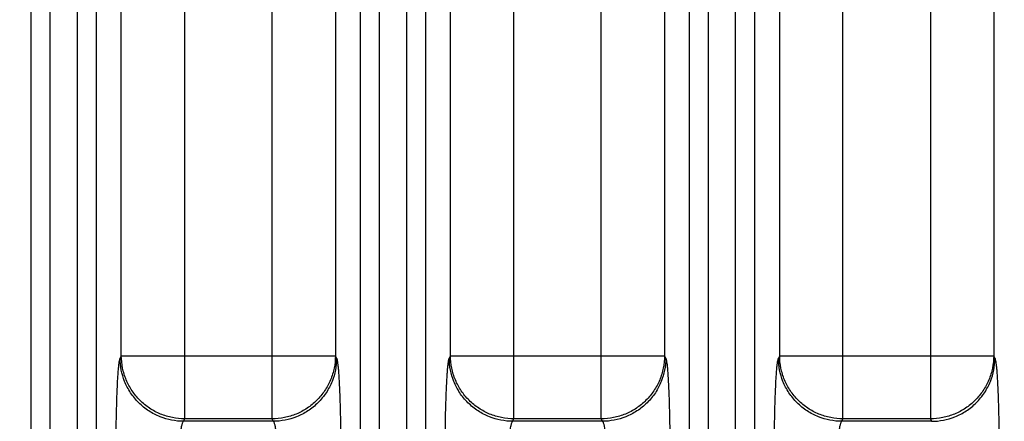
# Model space of a CAD drawing. Header units: inches. Extents: x 0 to 34, y 0 to 22.
# Tile 35 of 57: x 18.728 to 20.281, y 10.327 to 10.961. Entities that reach past the tile are written whole.
import ezdxf

# ---------------------------------------------------------------- set-up
doc = ezdxf.new("R2010")
doc.units = ezdxf.units.IN
doc.header["$LTSCALE"] = 1.87
doc.header["$MEASUREMENT"] = 0
doc.layers.get('0').update_dxf_attribs({"linetype": 'CONTINUOUS'})
doc.layers.add('DIMENSIONS', color=7, linetype='CONTINUOUS')
doc.styles.get("Standard").update_dxf_attribs({"font": 'txt', "width": 0.8})
doc.dimstyles.new('DIMSTYLE_1', dxfattribs={"dimtxt": 0.125, "dimasz": 0.18, "dimexe": 0.125, "dimexo": 0.0625, "dimgap": 0.09, "dimtad": 0, "dimtih": 1, "dimtoh": 1, "dimzin": 4, "dimdsep": 46, "dimtxsty": 'STANDARD', "dimblk": '_FILLED', "dimblk1": '_FILLED', "dimblk2": '_FILLED', "dimcen": 0.09, "dimadec": 0, "dimazin": 0, "dimtp": 0.01, "dimtm": 0.01, "dimtfac": 1, "dimtofl": 0, "dimtmove": 0, "dimatfit": 3, "dimldrblk": '_FILLED', "dimfxl": 1, "dimtolj": 1, "dimtzin": 4, "dimarcsym": 0})

# ---------------------------------------------------------------- blocks, each defined once
blk = doc.blocks.new('*D9')
at = {"layer": 'DIMENSIONS', "color": 2, "linetype": 'CONTINUOUS'}
blk.add_line((23.9905, 10.8716), (23.9905, 8.6368), dxfattribs=at)
at = {"layer": 'DIMENSIONS', "color": 2, "linetype": 'CONTINUOUS', "insert": (23.928, 8.5743), "char_height": 0.125, "width": 1.325, "attachment_point": 3, "rotation": 90, "line_spacing_factor": 0.9}
blk.add_mtext('15.20{\\Ftxt.shx;\\W1.000000;\\H0.125000; }[386.1]', dxfattribs=at)
blk = doc.blocks.new('_FILLED')
at = {"color": 0, "linetype": 'BYBLOCK'}
blk.add_solid([(0, 0), (-1, 0.1736), (-1, -0.1736)], dxfattribs=at)

msp = doc.modelspace()

# ---------------------------------------------------------------- linework, layer by layer
at = {"color": 7, "linetype": 'CONTINUOUS'}
for p, q in [((18.7465, 9.4728), (18.7465, 12.6447)), ((18.7765, 9.4728), (18.7765, 12.6447)), ((18.819, 12.6447), (18.819, 9.4728)), ((18.849, 12.6447), (18.849, 9.4728)), ((19.2657, 9.4728), (19.2657, 12.6447)), ((19.2957, 9.4728), (19.2957, 12.6447)), ((19.3383, 12.6447), (19.3383, 9.4728)), ((19.3682, 12.6447), (19.3682, 9.4728)), ((19.785, 9.8209), (19.785, 12.2966)), ((19.8149, 9.8209), (19.8149, 12.2966)), ((19.8575, 9.8209), (19.8575, 12.2966)), ((19.8875, 12.2966), (19.8875, 9.8209)), ((18.9885, 10.3305), (18.9885, 11.787)), ((19.1263, 10.3305), (19.1263, 11.787)), ((19.5077, 10.3305), (19.5077, 11.787)), ((19.6455, 10.3305), (19.6455, 11.787)), ((20.0269, 10.3305), (20.0269, 11.787)), ((20.1647, 11.787), (20.1647, 10.3305)), ((18.8885, 10.4301), (18.8885, 11.6874)), ((19.2262, 11.6874), (19.2262, 10.4301)), ((19.4078, 10.4301), (19.4078, 11.6874)), ((19.7454, 11.6874), (19.7454, 10.4301)), ((19.927, 10.4301), (19.927, 11.6874)), ((20.2646, 11.6874), (20.2646, 10.4301)), ((18.8885, 10.4301), (18.8867, 10.4263)), ((18.8885, 10.4301), (19.2262, 10.4301)), ((19.2281, 10.4263), (19.2262, 10.4301)), ((19.4078, 10.4301), (19.4059, 10.4263)), ((19.4078, 10.4301), (19.7454, 10.4301)), ((19.7473, 10.4263), (19.7454, 10.4301)), ((19.927, 10.4301), (19.9251, 10.4263)), ((19.927, 10.4301), (20.2646, 10.4301)), ((20.2665, 10.4263), (20.2646, 10.4301)), ((18.9866, 10.3267), (18.9885, 10.3305)), ((19.1263, 10.3305), (18.9885, 10.3305)), ((19.1282, 10.3267), (19.1263, 10.3305)), ((19.5058, 10.3267), (19.5077, 10.3305)), ((19.6455, 10.3305), (19.5077, 10.3305)), ((19.6474, 10.3267), (19.6455, 10.3305)), ((20.025, 10.3267), (20.0269, 10.3305)), ((20.1647, 10.3305), (20.0269, 10.3305)), ((20.1647, 10.3305), (20.1666, 10.3267)), ((19.1282, 10.3267), (18.9866, 10.3267)), ((19.6474, 10.3267), (19.5058, 10.3267)), ((20.1666, 10.3267), (20.025, 10.3267))]:
    msp.add_line(p, q, dxfattribs=at)
for points, knots in [([(18.8867, 10.0912), (18.8865, 10.0915), (18.8863, 10.0922), (18.8858, 10.0941), (18.8852, 10.0972), (18.8846, 10.1021), (18.884, 10.1083), (18.8834, 10.1158), (18.8828, 10.1245), (18.8823, 10.1344), (18.8817, 10.1497), (18.881, 10.1709), (18.8804, 10.1984), (18.88, 10.2281), (18.8799, 10.2587), (18.88, 10.2894), (18.8804, 10.319), (18.881, 10.3466), (18.8817, 10.3678), (18.8823, 10.3831), (18.8828, 10.393), (18.8834, 10.4017), (18.884, 10.4092), (18.8846, 10.4154), (18.8852, 10.4203), (18.8858, 10.4234), (18.8863, 10.4253), (18.8865, 10.426), (18.8867, 10.4263)], [0, 0, 0, 0, 0.002868, 0.006682, 0.017233, 0.031754, 0.050298, 0.072777, 0.098949, 0.128562, 0.161357, 0.235303, 0.318315, 0.407564, 0.499979, 0.592395, 0.681645, 0.76466, 0.838609, 0.871407, 0.901023, 0.927198, 0.949679, 0.968225, 0.982749, 0.993306, 0.997126, 1, 1, 1, 1]), ([(18.9866, 10.3267), (18.9741, 10.3267), (18.9547, 10.3305), (18.9315, 10.3426), (18.9155, 10.3555), (18.9026, 10.3714), (18.8904, 10.3945), (18.8867, 10.4139), (18.8866, 10.4263)], [0, 0, 0, 0, 0.239724, 0.368828, 0.500468, 0.632029, 0.760919, 1, 1, 1, 1]), ([(18.9885, 10.3305), (18.9819, 10.3305), (18.9689, 10.3319), (18.9501, 10.3376), (18.9327, 10.3469), (18.9175, 10.3594), (18.905, 10.3745), (18.8957, 10.3918), (18.8899, 10.4106), (18.8886, 10.4236), (18.8885, 10.4301)], [0, 0, 0, 0, 0.124969, 0.250224, 0.375349, 0.500456, 0.625494, 0.750422, 0.87538, 1, 1, 1, 1]), ([(19.2262, 10.4301), (19.2262, 10.4236), (19.2248, 10.4106), (19.2191, 10.3918), (19.2097, 10.3745), (19.1972, 10.3594), (19.182, 10.3469), (19.1647, 10.3376), (19.1459, 10.3319), (19.1328, 10.3305), (19.1263, 10.3305)], [0, 0, 0, 0, 0.12462, 0.249578, 0.374506, 0.499544, 0.624651, 0.749776, 0.875031, 1, 1, 1, 1]), ([(19.2281, 10.4263), (19.228, 10.4139), (19.2243, 10.3945), (19.2121, 10.3714), (19.1992, 10.3555), (19.1832, 10.3426), (19.1601, 10.3305), (19.1406, 10.3267), (19.1282, 10.3267)], [0, 0, 0, 0, 0.23908, 0.36797, 0.499532, 0.631171, 0.760276, 1, 1, 1, 1]), ([(19.2281, 10.4263), (19.2282, 10.426), (19.2285, 10.4253), (19.229, 10.4234), (19.2295, 10.4203), (19.2301, 10.4154), (19.2308, 10.4092), (19.2313, 10.4017), (19.2319, 10.393), (19.2324, 10.3831), (19.2331, 10.3678), (19.2338, 10.3466), (19.2343, 10.319), (19.2347, 10.2894), (19.2348, 10.2587), (19.2347, 10.2281), (19.2343, 10.1984), (19.2338, 10.1709), (19.2331, 10.1497), (19.2324, 10.1344), (19.2319, 10.1245), (19.2313, 10.1158), (19.2308, 10.1083), (19.2301, 10.1021), (19.2295, 10.0972), (19.229, 10.0941), (19.2285, 10.0922), (19.2282, 10.0915), (19.2281, 10.0912)], [0, 0, 0, 0, 0.002873, 0.006691, 0.017245, 0.031767, 0.050312, 0.072793, 0.098968, 0.128585, 0.161383, 0.235333, 0.318347, 0.407598, 0.500014, 0.592429, 0.681678, 0.76469, 0.838635, 0.87143, 0.901043, 0.927215, 0.949693, 0.968238, 0.982761, 0.993315, 0.997131, 1, 1, 1, 1]), ([(19.4059, 10.0912), (19.4057, 10.0915), (19.4055, 10.0922), (19.405, 10.0941), (19.4044, 10.0972), (19.4038, 10.1021), (19.4032, 10.1083), (19.4026, 10.1158), (19.4021, 10.1245), (19.4016, 10.1344), (19.4009, 10.1497), (19.4002, 10.1709), (19.3996, 10.1984), (19.3993, 10.2281), (19.3991, 10.2587), (19.3993, 10.2894), (19.3996, 10.319), (19.4002, 10.3466), (19.4009, 10.3678), (19.4016, 10.3831), (19.4021, 10.393), (19.4026, 10.4017), (19.4032, 10.4092), (19.4038, 10.4154), (19.4044, 10.4203), (19.405, 10.4234), (19.4055, 10.4253), (19.4057, 10.426), (19.4059, 10.4263)], [0, 0, 0, 0, 0.002868, 0.006682, 0.017233, 0.031754, 0.050298, 0.072777, 0.098949, 0.128562, 0.161357, 0.235303, 0.318315, 0.407564, 0.499979, 0.592395, 0.681645, 0.76466, 0.838609, 0.871407, 0.901023, 0.927198, 0.949679, 0.968225, 0.982749, 0.993306, 0.997126, 1, 1, 1, 1]), ([(19.5058, 10.3267), (19.4933, 10.3267), (19.4739, 10.3305), (19.4508, 10.3426), (19.4348, 10.3555), (19.4218, 10.3714), (19.4097, 10.3945), (19.4059, 10.4139), (19.4059, 10.4263)], [0, 0, 0, 0, 0.239724, 0.368828, 0.500468, 0.632029, 0.760919, 1, 1, 1, 1]), ([(19.5077, 10.3305), (19.5012, 10.3305), (19.4881, 10.3319), (19.4693, 10.3376), (19.4519, 10.3469), (19.4367, 10.3594), (19.4242, 10.3745), (19.4149, 10.3918), (19.4091, 10.4106), (19.4078, 10.4236), (19.4078, 10.4301)], [0, 0, 0, 0, 0.124969, 0.250224, 0.375349, 0.500456, 0.625494, 0.750422, 0.87538, 1, 1, 1, 1]), ([(19.7454, 10.4301), (19.7454, 10.4236), (19.7441, 10.4106), (19.7383, 10.3918), (19.729, 10.3745), (19.7165, 10.3594), (19.7013, 10.3469), (19.6839, 10.3376), (19.6651, 10.3319), (19.652, 10.3305), (19.6455, 10.3305)], [0, 0, 0, 0, 0.12462, 0.249578, 0.374506, 0.499544, 0.624651, 0.749776, 0.875031, 1, 1, 1, 1]), ([(19.7473, 10.4263), (19.7473, 10.4139), (19.7435, 10.3945), (19.7314, 10.3714), (19.7184, 10.3555), (19.7024, 10.3426), (19.6793, 10.3305), (19.6599, 10.3267), (19.6474, 10.3267)], [0, 0, 0, 0, 0.23908, 0.36797, 0.499532, 0.631171, 0.760276, 1, 1, 1, 1]), ([(19.7473, 10.4263), (19.7474, 10.426), (19.7477, 10.4253), (19.7482, 10.4234), (19.7487, 10.4203), (19.7494, 10.4154), (19.75, 10.4092), (19.7506, 10.4017), (19.7511, 10.393), (19.7516, 10.3831), (19.7523, 10.3678), (19.753, 10.3466), (19.7536, 10.319), (19.7539, 10.2894), (19.7541, 10.2587), (19.7539, 10.2281), (19.7536, 10.1984), (19.753, 10.1709), (19.7523, 10.1497), (19.7516, 10.1344), (19.7511, 10.1245), (19.7506, 10.1158), (19.75, 10.1083), (19.7494, 10.1021), (19.7487, 10.0972), (19.7482, 10.0941), (19.7477, 10.0922), (19.7474, 10.0915), (19.7473, 10.0912)], [0, 0, 0, 0, 0.002873, 0.006691, 0.017245, 0.031767, 0.050312, 0.072793, 0.098968, 0.128585, 0.161383, 0.235333, 0.318347, 0.407598, 0.500014, 0.592429, 0.681678, 0.76469, 0.838635, 0.87143, 0.901043, 0.927215, 0.949693, 0.968238, 0.982761, 0.993315, 0.997131, 1, 1, 1, 1]), ([(19.9251, 10.0912), (19.925, 10.0915), (19.9247, 10.0922), (19.9242, 10.0941), (19.9237, 10.0972), (19.923, 10.1021), (19.9224, 10.1083), (19.9219, 10.1158), (19.9213, 10.1245), (19.9208, 10.1344), (19.9201, 10.1497), (19.9194, 10.1709), (19.9189, 10.1984), (19.9185, 10.2281), (19.9184, 10.2587), (19.9185, 10.2894), (19.9189, 10.319), (19.9194, 10.3466), (19.9201, 10.3678), (19.9208, 10.3831), (19.9213, 10.393), (19.9219, 10.4017), (19.9224, 10.4092), (19.923, 10.4154), (19.9237, 10.4203), (19.9242, 10.4234), (19.9247, 10.4253), (19.925, 10.426), (19.9251, 10.4263)], [0, 0, 0, 0, 0.002868, 0.006682, 0.017233, 0.031754, 0.050298, 0.072777, 0.098949, 0.128562, 0.161357, 0.235303, 0.318315, 0.407564, 0.499979, 0.592395, 0.681645, 0.76466, 0.838609, 0.871407, 0.901023, 0.927198, 0.949679, 0.968225, 0.982749, 0.993306, 0.997126, 1, 1, 1, 1]), ([(20.025, 10.3267), (20.0126, 10.3267), (19.9931, 10.3305), (19.97, 10.3426), (19.954, 10.3555), (19.9411, 10.3714), (19.9289, 10.3945), (19.9252, 10.4139), (19.9251, 10.4263)], [0, 0, 0, 0, 0.239724, 0.368828, 0.500468, 0.632029, 0.760919, 1, 1, 1, 1]), ([(20.0269, 10.3305), (20.0204, 10.3305), (20.0073, 10.3319), (19.9885, 10.3376), (19.9712, 10.3469), (19.956, 10.3594), (19.9434, 10.3745), (19.9341, 10.3918), (19.9284, 10.4106), (19.927, 10.4236), (19.927, 10.4301)], [0, 0, 0, 0, 0.124969, 0.250224, 0.375349, 0.500456, 0.625494, 0.750422, 0.87538, 1, 1, 1, 1]), ([(20.2646, 10.4301), (20.2646, 10.4236), (20.2633, 10.4106), (20.2575, 10.3918), (20.2482, 10.3745), (20.2357, 10.3594), (20.2205, 10.3469), (20.2031, 10.3376), (20.1843, 10.3319), (20.1713, 10.3305), (20.1647, 10.3305)], [0, 0, 0, 0, 0.12462, 0.249578, 0.374506, 0.499544, 0.624651, 0.749776, 0.875031, 1, 1, 1, 1]), ([(20.1666, 10.3267), (20.1791, 10.3267), (20.1985, 10.3305), (20.2217, 10.3426), (20.2377, 10.3555), (20.2506, 10.3714), (20.2628, 10.3945), (20.2665, 10.4139), (20.2666, 10.4263)], [0, 0, 0, 0, 0.239724, 0.368829, 0.500468, 0.63203, 0.76092, 1, 1, 1, 1]), ([(20.2665, 10.4263), (20.2667, 10.426), (20.2669, 10.4253), (20.2674, 10.4234), (20.268, 10.4203), (20.2686, 10.4154), (20.2692, 10.4092), (20.2698, 10.4017), (20.2704, 10.393), (20.2709, 10.3831), (20.2715, 10.3678), (20.2722, 10.3466), (20.2728, 10.319), (20.2732, 10.2894), (20.2733, 10.2587), (20.2732, 10.2281), (20.2728, 10.1984), (20.2722, 10.1709), (20.2715, 10.1497), (20.2709, 10.1344), (20.2704, 10.1245), (20.2698, 10.1158), (20.2692, 10.1083), (20.2686, 10.1021), (20.268, 10.0972), (20.2674, 10.0941), (20.2669, 10.0922), (20.2667, 10.0915), (20.2665, 10.0912)], [0, 0, 0, 0, 0.002873, 0.006691, 0.017245, 0.031767, 0.050312, 0.072793, 0.098968, 0.128585, 0.161383, 0.235333, 0.318347, 0.407598, 0.500014, 0.592429, 0.681678, 0.76469, 0.838635, 0.87143, 0.901043, 0.927215, 0.949693, 0.968238, 0.982761, 0.993315, 0.997131, 1, 1, 1, 1]), ([(18.9866, 10.1908), (18.9863, 10.191), (18.9857, 10.1918), (18.9851, 10.1932), (18.9845, 10.1952), (18.9837, 10.1989), (18.9827, 10.2047), (18.9818, 10.2131), (18.981, 10.2231), (18.9804, 10.2343), (18.98, 10.2463), (18.9798, 10.2588), (18.98, 10.2712), (18.9804, 10.2832), (18.981, 10.2944), (18.9818, 10.3044), (18.9827, 10.3128), (18.9837, 10.3186), (18.9845, 10.3223), (18.9851, 10.3243), (18.9857, 10.3257), (18.9863, 10.3265), (18.9866, 10.3267)], [0, 0, 0, 0, 0.007878, 0.019223, 0.034303, 0.053157, 0.101842, 0.163862, 0.237325, 0.319729, 0.408323, 0.50005, 0.591772, 0.680359, 0.762747, 0.836193, 0.898195, 0.946863, 0.965711, 0.980785, 0.992125, 1, 1, 1, 1]), ([(19.1282, 10.3267), (19.1285, 10.3265), (19.129, 10.3257), (19.1296, 10.3243), (19.1302, 10.3223), (19.1311, 10.3186), (19.132, 10.3127), (19.133, 10.3044), (19.1338, 10.2944), (19.1344, 10.2832), (19.1348, 10.2712), (19.1349, 10.2587), (19.1348, 10.2463), (19.1344, 10.2342), (19.1338, 10.2231), (19.133, 10.2131), (19.132, 10.2047), (19.1311, 10.1989), (19.1302, 10.1952), (19.1296, 10.1932), (19.129, 10.1918), (19.1285, 10.191), (19.1282, 10.1908)], [0, 0, 0, 0, 0.007881, 0.019231, 0.034316, 0.053174, 0.101867, 0.163892, 0.237358, 0.319762, 0.408354, 0.500078, 0.591796, 0.680378, 0.762762, 0.836204, 0.898201, 0.946866, 0.965713, 0.980786, 0.992125, 1, 1, 1, 1]), ([(19.5058, 10.1908), (19.5055, 10.191), (19.505, 10.1918), (19.5044, 10.1932), (19.5037, 10.1952), (19.5029, 10.1989), (19.502, 10.2047), (19.501, 10.2131), (19.5002, 10.2231), (19.4996, 10.2343), (19.4992, 10.2463), (19.499, 10.2588), (19.4992, 10.2712), (19.4996, 10.2832), (19.5002, 10.2944), (19.501, 10.3044), (19.502, 10.3128), (19.5029, 10.3186), (19.5037, 10.3223), (19.5044, 10.3243), (19.505, 10.3257), (19.5055, 10.3265), (19.5058, 10.3267)], [0, 0, 0, 0, 0.007878, 0.019223, 0.034303, 0.053157, 0.101842, 0.163862, 0.237325, 0.319729, 0.408323, 0.50005, 0.591772, 0.680359, 0.762747, 0.836193, 0.898195, 0.946863, 0.965711, 0.980785, 0.992125, 1, 1, 1, 1]), ([(19.6474, 10.3267), (19.6477, 10.3265), (19.6482, 10.3257), (19.6488, 10.3243), (19.6495, 10.3223), (19.6503, 10.3186), (19.6512, 10.3127), (19.6522, 10.3044), (19.653, 10.2944), (19.6536, 10.2832), (19.654, 10.2712), (19.6542, 10.2587), (19.654, 10.2463), (19.6536, 10.2342), (19.653, 10.2231), (19.6522, 10.2131), (19.6512, 10.2047), (19.6503, 10.1989), (19.6495, 10.1952), (19.6488, 10.1932), (19.6482, 10.1918), (19.6477, 10.191), (19.6474, 10.1908)], [0, 0, 0, 0, 0.007881, 0.019231, 0.034316, 0.053174, 0.101867, 0.163892, 0.237358, 0.319762, 0.408354, 0.500078, 0.591796, 0.680378, 0.762762, 0.836204, 0.898201, 0.946866, 0.965713, 0.980786, 0.992125, 1, 1, 1, 1]), ([(20.025, 10.1908), (20.0247, 10.191), (20.0242, 10.1918), (20.0236, 10.1932), (20.023, 10.1952), (20.0221, 10.1989), (20.0212, 10.2047), (20.0202, 10.2131), (20.0194, 10.2231), (20.0188, 10.2343), (20.0184, 10.2463), (20.0183, 10.2588), (20.0184, 10.2712), (20.0188, 10.2832), (20.0194, 10.2944), (20.0202, 10.3044), (20.0212, 10.3128), (20.0221, 10.3186), (20.023, 10.3223), (20.0236, 10.3243), (20.0242, 10.3257), (20.0247, 10.3265), (20.025, 10.3267)], [0, 0, 0, 0, 0.007877, 0.019223, 0.034302, 0.053156, 0.101841, 0.16386, 0.237323, 0.319727, 0.408321, 0.500048, 0.591771, 0.680358, 0.762746, 0.836193, 0.898194, 0.946863, 0.965711, 0.980785, 0.992125, 1, 1, 1, 1])]:
    msp.add_open_spline(points, degree=3, knots=knots, dxfattribs=at)

# ---------------------------------------------------------------- dimensions: what is measured, and where the dimension line sits
at = {"layer": 'DIMENSIONS', "color": 2, "linetype": 'CONTINUOUS'}
dim = msp.add_ordinate_dim(feature_location=(23.9905, 10.8716), offset=(0, -2.2347), dtype=1, origin=(8.7885, 10.9341), dimstyle='DIMSTYLE_1', override={"dimtad": 1, "dimtih": 0, "dimtoh": 0}, dxfattribs=at)
dim.commit()
dim.dimension.update_dxf_attribs({"geometry": '*D9', "text_midpoint": (23.9905, 7.9118)})

doc.saveas('drawing.dxf')
